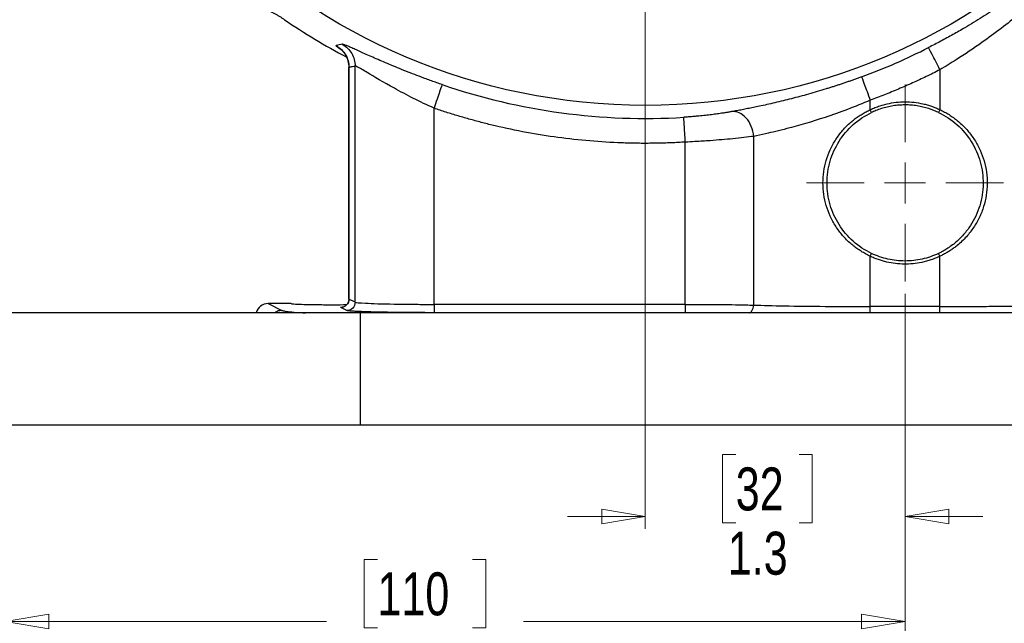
# Model space of a CAD drawing. Header units: inches. Extents: x 0.6 to 16.3, y 0.2 to 11.5.
# Tile 3 of 21: x 2.2 to 5.4, y 4.2 to 6.1. Entities that reach past the tile are written whole.
import ezdxf

# ---------------------------------------------------------------- set-up
doc = ezdxf.new("R2010")
doc.units = ezdxf.units.IN
doc.header["$MEASUREMENT"] = 0
doc.styles.add('SLDTEXTSTYLE0', font='TXT', dxfattribs={"width": 0.75})
doc.dimstyles.new('SLDDIMSTYLE1', dxfattribs={"dimtxt": 0.137795, "dimasz": 0.14, "dimexe": 0, "dimexo": 0.0625, "dimgap": 0.034449, "dimtad": 0, "dimdec": 1, "dimlfac": 1.5, "dimrnd": 1e-09, "dimzin": 12, "dimdsep": 46, "dimtxsty": 'SLDTEXTSTYLE0', "dimblk1": 'CLOSED', "dimblk2": 'CLOSED', "dimsah": 1, "dimcen": 0.09, "dimadec": 0, "dimazin": 3, "dimtfac": 1, "dimtofl": 0, "dimtmove": 0, "dimatfit": 3, "dimldrblk": 'CLOSED', "dimfxl": 0, "dimfrac": 2, "dimtolj": 1, "dimtzin": 12, "dimarcsym": 0})
doc.dimstyles.new('SLDDIMSTYLE2', dxfattribs={"dimtxt": 0.137795, "dimasz": 0.14, "dimexe": 0, "dimexo": 0.0625, "dimgap": 0.034449, "dimtad": 0, "dimdec": 1, "dimlfac": 1.5, "dimrnd": 1e-09, "dimzin": 12, "dimdsep": 46, "dimtxsty": 'SLDTEXTSTYLE0', "dimblk1": 'CLOSED', "dimblk2": 'CLOSED', "dimsah": 1, "dimcen": 0.09, "dimadec": 0, "dimazin": 3, "dimtfac": 1, "dimtdec": 1, "dimtofl": 0, "dimtmove": 0, "dimatfit": 3, "dimldrblk": 'CLOSED', "dimfxl": 0, "dimfrac": 2, "dimtolj": 1, "dimtzin": 12, "dimarcsym": 0})
doc.dimstyles.new('SLDDIMSTYLE4', dxfattribs={"dimtxt": 0.137795, "dimasz": 0.14, "dimexe": 0, "dimexo": 0.0625, "dimgap": 0.034449, "dimtad": 0, "dimtih": 1, "dimtoh": 1, "dimdec": 1, "dimlfac": 1.5, "dimrnd": 1e-09, "dimzin": 12, "dimdsep": 46, "dimtxsty": 'SLDTEXTSTYLE0', "dimblk1": 'CLOSED', "dimblk2": 'CLOSED', "dimsah": 1, "dimcen": 0.09, "dimadec": 0, "dimazin": 3, "dimtfac": 1, "dimtdec": 1, "dimtofl": 0, "dimtmove": 0, "dimatfit": 3, "dimldrblk": 'CLOSED', "dimfxl": 0, "dimfrac": 2, "dimtolj": 1, "dimtzin": 12, "dimarcsym": 0})
doc.dimstyles.new('SLDDIMSTYLE5', dxfattribs={"dimtxt": 0.137795, "dimasz": 0.14, "dimexe": 0, "dimexo": 0.0625, "dimgap": 0.034449, "dimtad": 0, "dimdec": 1, "dimlfac": 1.5, "dimrnd": 1e-09, "dimzin": 12, "dimdsep": 46, "dimtxsty": 'SLDTEXTSTYLE0', "dimblk1": 'CLOSED', "dimblk2": 'CLOSED', "dimsah": 1, "dimcen": 0.09, "dimadec": 0, "dimazin": 3, "dimtfac": 1, "dimtmove": 0, "dimatfit": 0, "dimldrblk": 'CLOSED', "dimfxl": 0, "dimfrac": 2, "dimtolj": 1, "dimtzin": 12, "dimarcsym": 0})

# ---------------------------------------------------------------- blocks, each defined once
blk = doc.blocks.new('_Closed')
at = {"color": 0, "linetype": 'ByBlock', "lineweight": -2}
for p, q in [((-1, 0.166667), (0, 0)), ((-1, 0.166667), (-1, -0.166667)), ((0, 0), (-1, -0.166667)), ((0, 0), (-1, 0))]:
    blk.add_line(p, q, dxfattribs=at)
blk = doc.blocks.new('_D_5')
at = {"color": 7, "linetype": 'Continuous', "lineweight": 0}
for p, q in [((2.1781, 7.0759), (2.1781, 4.1527)), ((5.0647, 5.2433), (5.0647, 4.1527)), ((3.3719, 4.3905), (3.3299, 4.3905)), ((3.3299, 4.3905), (3.3299, 4.1717)), ((3.6774, 4.3905), (3.7193, 4.3905)), ((3.7193, 4.3905), (3.7193, 4.1717)), ((2.1781, 4.192), (3.2091, 4.192)), ((3.3299, 4.1717), (3.3719, 4.1717)), ((3.7193, 4.1717), (3.6774, 4.1717)), ((5.0647, 4.192), (3.8402, 4.192))]:
    blk.add_line(p, q, dxfattribs=at)
at = {"color": 7, "linetype": 'Continuous', "lineweight": 18, "xscale": 0.14, "yscale": 0.14, "rotation": 180.0000000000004}
blk.add_blockref('_Closed', (2.1781, 4.192), dxfattribs=at)
at = {"color": 7, "linetype": 'Continuous', "lineweight": 18, "xscale": 0.14, "yscale": 0.14}
blk.add_blockref('_Closed', (5.0647, 4.192), dxfattribs=at)
at = {"color": 7, "linetype": 'Continuous', "lineweight": 18, "char_height": 0.1378, "attachment_point": 1, "style": 'SLDTEXTSTYLE0'}
for s, insert in [('110', (3.3719, 4.3494)), ('4.3', (3.3974, 4.1432))]:
    blk.add_mtext(s, dxfattribs=dict(at, insert=insert))
blk = doc.blocks.new('_D_6')
at = {"color": 7, "linetype": 'Continuous', "lineweight": 0}
for p, q in [((3.3833, 9.8717), (1.3154, 9.8717)), ((1.3548, 9.8717), (1.3548, 9.1712)), ((1.2021, 9.1432), (1.1601, 9.1432)), ((1.1601, 9.1432), (1.1601, 8.9245)), ((1.5075, 9.1432), (1.5495, 9.1432)), ((1.5495, 9.1432), (1.5495, 8.9245)), ((1.1601, 8.9245), (1.2021, 8.9245)), ((1.5495, 8.9245), (1.5075, 8.9245)), ((1.3548, 4.822), (1.3548, 8.7183)), ((1.9454, 4.822), (1.3154, 4.822))]:
    blk.add_line(p, q, dxfattribs=at)
at = {"color": 7, "linetype": 'Continuous', "lineweight": 18, "xscale": 0.14, "yscale": 0.14}
for p, rotation in [((1.3548, 9.8717), 90.0000000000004), ((1.3548, 4.822), 270.0000000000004)]:
    blk.add_blockref('_Closed', p, dxfattribs=dict(at, rotation=rotation))
at = {"color": 7, "linetype": 'Continuous', "lineweight": 18, "char_height": 0.1378, "attachment_point": 1, "style": 'SLDTEXTSTYLE0'}
for s, insert in [('192', (1.2021, 9.1021)), ('7.6', (1.2275, 8.8959))]:
    blk.add_mtext(s, dxfattribs=dict(at, insert=insert))
blk = doc.blocks.new('_D_7')
at = {"color": 7, "linetype": 'Continuous', "lineweight": 0}
for p, q in [((4.2314, 7.3376), (4.2314, 4.4892)), ((5.0647, 5.2433), (5.0647, 4.4892)), ((4.5214, 4.7271), (4.4794, 4.7271)), ((4.4794, 4.7271), (4.4794, 4.5083)), ((4.725, 4.7271), (4.767, 4.7271)), ((4.767, 4.7271), (4.767, 4.5083)), ((4.2314, 4.5286), (3.9814, 4.5286)), ((5.0647, 4.5286), (5.3147, 4.5286)), ((4.4794, 4.5083), (4.5214, 4.5083)), ((4.767, 4.5083), (4.725, 4.5083))]:
    blk.add_line(p, q, dxfattribs=at)
at = {"color": 7, "linetype": 'Continuous', "lineweight": 18, "xscale": 0.14, "yscale": 0.14}
blk.add_blockref('_Closed', (4.2314, 4.5286, -4.3612), dxfattribs=at)
at = {"color": 7, "linetype": 'Continuous', "lineweight": 18, "xscale": 0.14, "yscale": 0.14, "rotation": 180.0000000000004}
blk.add_blockref('_Closed', (5.0647, 4.5286, -4.3612), dxfattribs=at)
at = {"color": 7, "linetype": 'Continuous', "lineweight": 18, "char_height": 0.1378, "attachment_point": 1, "style": 'SLDTEXTSTYLE0'}
for s, insert in [('32', (4.5214, 4.686)), ('1.3', (4.4959, 4.4798))]:
    blk.add_mtext(s, dxfattribs=dict(at, insert=insert))
blk = doc.blocks.new('_D_8')
at = {"color": 7, "linetype": 'Continuous', "lineweight": 0}
for p, q in [((5.0647, 5.2433), (5.0647, 3.6802)), ((1.9847, 4.7826), (1.9847, 3.6802)), ((2.7095, 3.9181), (2.6676, 3.9181)), ((2.6676, 3.9181), (2.6676, 3.6993)), ((3.015, 3.9181), (3.057, 3.9181)), ((3.057, 3.9181), (3.057, 3.6993)), ((1.9847, 3.7196), (2.5467, 3.7196)), ((2.6676, 3.6993), (2.7095, 3.6993)), ((3.057, 3.6993), (3.015, 3.6993)), ((5.0647, 3.7196), (3.1778, 3.7196))]:
    blk.add_line(p, q, dxfattribs=at)
at = {"color": 7, "linetype": 'Continuous', "lineweight": 18, "xscale": 0.14, "yscale": 0.14, "rotation": 180.0000000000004}
blk.add_blockref('_Closed', (1.9847, 3.7196, -4.3612), dxfattribs=at)
at = {"color": 7, "linetype": 'Continuous', "lineweight": 18, "xscale": 0.14, "yscale": 0.14}
blk.add_blockref('_Closed', (5.0647, 3.7196, -4.3612), dxfattribs=at)
at = {"color": 7, "linetype": 'Continuous', "lineweight": 18, "char_height": 0.1378, "attachment_point": 1, "style": 'SLDTEXTSTYLE0'}
for s, insert in [('117', (2.7095, 3.8769)), ('4.6', (2.735, 3.6708))]:
    blk.add_mtext(s, dxfattribs=dict(at, insert=insert))
blk = doc.blocks.new('_D_9')
at = {"color": 7, "linetype": 'Continuous', "lineweight": 0}
for p, q in [((5.0647, 5.2433), (5.0647, 3.6802)), ((8.1447, 4.7826), (8.1447, 3.6802)), ((6.161, 3.9181), (6.119, 3.9181)), ((6.119, 3.9181), (6.119, 3.6993)), ((6.4665, 3.9181), (6.5084, 3.9181)), ((6.5084, 3.9181), (6.5084, 3.6993)), ((5.0647, 3.7196), (5.9982, 3.7196)), ((6.119, 3.6993), (6.161, 3.6993)), ((6.5084, 3.6993), (6.4665, 3.6993)), ((8.1447, 3.7196), (6.6293, 3.7196))]:
    blk.add_line(p, q, dxfattribs=at)
at = {"color": 7, "linetype": 'Continuous', "lineweight": 18, "xscale": 0.14, "yscale": 0.14, "rotation": 180.0000000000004}
blk.add_blockref('_Closed', (5.0647, 3.7196, -4.3612), dxfattribs=at)
at = {"color": 7, "linetype": 'Continuous', "lineweight": 18, "xscale": 0.14, "yscale": 0.14}
blk.add_blockref('_Closed', (8.1447, 3.7196, -4.3612), dxfattribs=at)
at = {"color": 7, "linetype": 'Continuous', "lineweight": 18, "char_height": 0.1378, "attachment_point": 1, "style": 'SLDTEXTSTYLE0'}
for s, insert in [('117', (6.161, 3.8769)), ('4.6', (6.1865, 3.6708))]:
    blk.add_mtext(s, dxfattribs=dict(at, insert=insert))
blk = doc.blocks.new('_D_10')
at = {"color": 7, "linetype": 'Continuous', "lineweight": 0}
for p, q in [((3.7506, 7.8184), (1.7055, 7.8184)), ((1.7448, 7.8184), (1.7448, 6.4117)), ((1.5921, 6.3837), (1.5501, 6.3837)), ((1.5501, 6.3837), (1.5501, 6.1649)), ((1.8976, 6.3837), (1.9395, 6.3837)), ((1.9395, 6.3837), (1.9395, 6.1649)), ((1.5501, 6.1649), (1.5921, 6.1649)), ((1.9395, 6.1649), (1.8976, 6.1649)), ((1.7448, 4.822), (1.7448, 5.9588)), ((1.9454, 4.822), (1.7055, 4.822))]:
    blk.add_line(p, q, dxfattribs=at)
at = {"color": 7, "linetype": 'Continuous', "lineweight": 18, "xscale": 0.14, "yscale": 0.14}
for p, rotation in [((1.7448, 7.8184, -4.3612), 90.0000000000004), ((1.7448, 4.822, -4.3612), 270.0000000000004)]:
    blk.add_blockref('_Closed', p, dxfattribs=dict(at, rotation=rotation))
at = {"color": 7, "linetype": 'Continuous', "lineweight": 18, "char_height": 0.1378, "attachment_point": 1, "style": 'SLDTEXTSTYLE0'}
for s, insert in [('114', (1.5921, 6.3426)), ('4.5', (1.6176, 6.1364))]:
    blk.add_mtext(s, dxfattribs=dict(at, insert=insert))
blk = doc.blocks.new('SW_CENTERMARKSYMBOL_1')
at = {"color": 0, "linetype": 'Continuous', "lineweight": 18}
for p, q in [((0, 0.1312), (0, 0.316)), ((0, 0), (0, 0.0656)), ((-0.1312, 0), (-0.316, 0)), ((0, 0), (-0.0656, 0)), ((0, 0), (0, -0.0656)), ((0, 0), (0.0656, 0)), ((0.1312, 0), (0.316, 0)), ((0, -0.1312), (0, -0.316))]:
    blk.add_line(p, q, dxfattribs=at)

msp = doc.modelspace()

# ---------------------------------------------------------------- linework, layer by layer
at = {"color": 7, "linetype": 'Continuous', "lineweight": 25}
for p, q in [((3.3005, 5.2161), (3.3005, 5.9735)), ((3.2804, 5.9694), (3.2804, 5.2259)), ((3.2807, 5.226), (3.2807, 5.9693)), ((5.1765, 5.9618), (5.1765, 5.8338)), ((4.953, 5.8338), (4.953, 5.864)), ((3.5535, 5.2092), (3.5535, 5.8386)), ((4.9573, 5.8248), (4.953, 5.8338)), ((5.1765, 5.8338), (5.1722, 5.8248)), ((4.3597, 5.2092), (4.3597, 5.7297)), ((4.579, 5.2068), (4.579, 5.7482)), ((4.953, 5.3635), (4.9573, 5.3726)), ((5.1765, 5.3635), (5.1722, 5.3726)), ((4.953, 5.2022), (4.953, 5.3635)), ((5.1765, 5.2022), (5.1765, 5.3635)), ((3.3005, 5.2161), (3.2807, 5.226)), ((3.3181, 5.182), (1.9847, 5.182)), ((3.0214, 5.2117), (3.0652, 5.1898)), ((3.0957, 5.2117), (3.0214, 5.2117)), ((3.2739, 5.1895), (3.2541, 5.1994)), ((3.3181, 4.822), (3.3181, 5.182)), ((6.8114, 5.182), (3.3181, 5.182)), ((4.3597, 5.2092), (3.5535, 5.2092)), ((4.3597, 5.1825), (3.5535, 5.1825)), ((5.1765, 5.2022), (4.953, 5.2022)), ((3.3181, 4.822), (1.9847, 4.822)), ((6.8114, 4.822), (3.3181, 4.822))]:
    msp.add_line(p, q, dxfattribs=at)
msp.add_circle((4.2314, 7.8184), 1.9709, dxfattribs=at)
for radius, start, end in [(2.0533, 235.6839, 242.1498), (2.0034, 290.2646, 296.9778), (2.0127, 251.0991, 273.5144)]:
    msp.add_arc((4.2314, 7.8184), radius, start, end, dxfattribs=at)
msp.add_ellipse((3.0214, 5.1716), major_axis=(0.0358, -0.0179), ratio=0.998288, start_param=2.034855, end_param=3.343982, dxfattribs=at)
for points, knots in [([(5.5503, 6.3017), (5.5477, 6.2996), (5.5424, 6.2953), (5.5344, 6.2889), (5.5262, 6.2823), (5.5178, 6.2757), (5.5093, 6.2689), (5.5006, 6.2622), (5.4917, 6.2553), (5.4827, 6.2484), (5.4735, 6.2414), (5.4519, 6.2253), (5.4167, 6.1997), (5.3659, 6.1647), (5.3125, 6.1302), (5.2691, 6.1039), (5.2374, 6.0855), (5.2181, 6.0746), (5.1987, 6.0639), (5.1793, 6.0534), (5.1598, 6.0431), (5.1467, 6.0364), (5.1402, 6.033)], [0, 0, 0, 0, 0.024883, 0.049809, 0.074786, 0.099822, 0.124926, 0.150106, 0.175371, 0.200728, 0.226185, 0.251751, 0.376957, 0.502103, 0.6272, 0.751362, 0.793385, 0.835119, 0.876606, 0.917887, 0.959004, 1, 1, 1, 1]), ([(5.5439, 6.2414), (5.5106, 6.2097), (5.4724, 6.1752), (5.3933, 6.1098), (5.3534, 6.079), (5.2844, 6.0301), (5.257, 6.0117), (5.2117, 5.983), (5.1941, 5.9722), (5.1765, 5.9618)], [0, 0, 0, 0, 0.746069, 0.746069, 1.418582, 1.418582, 1.838902, 1.838902, 2.101602, 2.101602, 2.101602, 2.101602]), ([(3.0738, 6.1225), (3.0711, 6.1243), (3.0658, 6.1278), (3.0576, 6.1329), (3.0493, 6.1377), (3.0408, 6.1423), (3.0322, 6.1467), (3.0235, 6.1508), (3.0147, 6.1546), (3.0058, 6.1582), (2.9967, 6.1615), (2.9876, 6.1646), (2.9784, 6.1674), (2.9691, 6.17), (2.9598, 6.1722), (2.9504, 6.1742), (2.9409, 6.1759), (2.9314, 6.1774), (2.9218, 6.1786), (2.9122, 6.1794), (2.9026, 6.1801), (2.893, 6.1804), (2.8834, 6.1805), (2.8737, 6.1803), (2.8641, 6.1798), (2.8577, 6.1792), (2.8545, 6.179)], [0, 0, 0, 0, 0.041668, 0.083337, 0.125006, 0.166675, 0.208344, 0.250014, 0.291682, 0.33335, 0.375017, 0.416682, 0.458346, 0.500009, 0.541671, 0.583335, 0.624999, 0.666665, 0.708332, 0.75, 0.791667, 0.833335, 0.875002, 0.916669, 0.958334, 1, 1, 1, 1]), ([(3.5794, 5.9142), (3.5766, 5.9152), (3.5709, 5.9171), (3.5624, 5.9201), (3.554, 5.9231), (3.5455, 5.9261), (3.5371, 5.9291), (3.5287, 5.9322), (3.5133, 5.9379), (3.4913, 5.9462), (3.4631, 5.9572), (3.4359, 5.9682), (3.4012, 5.9826), (3.3612, 6), (3.3271, 6.0153), (3.3043, 6.0256), (3.2895, 6.0322), (3.2774, 6.0374), (3.2697, 6.0406), (3.2649, 6.0423), (3.2622, 6.0432), (3.2601, 6.0436), (3.2594, 6.0436), (3.2591, 6.0436)], [0, 0, 0, 0, 0.017433, 0.034864, 0.052305, 0.069768, 0.087265, 0.104808, 0.122409, 0.183768, 0.245268, 0.307124, 0.368893, 0.493333, 0.618657, 0.682108, 0.745089, 0.808835, 0.872178, 0.904203, 0.936119, 0.96802, 1, 1, 1, 1]), ([(3.2611, 6.0209), (3.261, 6.0209), (3.2606, 6.021), (3.2642, 6.017), (3.269, 6.0102), (3.2739, 6.0011), (3.279, 5.9873), (3.2798, 5.9763), (3.2804, 5.9689)], [0, 0, 0, 0, 0.156934, 0.352609, 0.499649, 0.623568, 0.744667, 1, 1, 1, 1]), ([(3.3005, 5.9735), (3.2991, 5.9732), (3.2977, 5.9729), (3.2938, 5.972), (3.2912, 5.9715), (3.287, 5.9706), (3.2854, 5.9703), (3.2827, 5.9697), (3.2817, 5.9695), (3.2807, 5.9693)], [-1.301885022, -1.301885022, -1.301885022, -1.301885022, -1.300192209, -1.300192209, -1.297065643, -1.297065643, -1.295111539, -1.295111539, -1.293890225, -1.293890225, -1.293890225, -1.293890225]), ([(3.5535, 5.8386), (3.5089, 5.8587), (3.4648, 5.8811), (3.3916, 5.9215), (3.3613, 5.9396), (3.3252, 5.9611), (3.3147, 5.9673), (3.3039, 5.9727), (3.3014, 5.9737), (3.3005, 5.9735)], [0, 0, 0, 0, 0.709491, 0.709491, 1.349033, 1.349033, 1.748746, 1.748746, 1.998567, 1.998567, 1.998567, 1.998567]), ([(4.9253, 5.939), (4.9214, 5.9376), (4.9138, 5.9348), (4.9024, 5.9307), (4.8909, 5.9266), (4.8795, 5.9227), (4.8681, 5.9188), (4.8567, 5.9149), (4.8453, 5.9112), (4.834, 5.9075), (4.8227, 5.9039), (4.7961, 5.8956), (4.7547, 5.8833), (4.6996, 5.8685), (4.6466, 5.8556), (4.6065, 5.8467), (4.5779, 5.8407), (4.5594, 5.837), (4.5416, 5.8335), (4.5244, 5.8303), (4.5136, 5.8283), (4.5082, 5.8274)], [0, 0, 0, 0, 0.024981, 0.049885, 0.074724, 0.099508, 0.124247, 0.148951, 0.173631, 0.198297, 0.222961, 0.247632, 0.372188, 0.496187, 0.621572, 0.746869, 0.797499, 0.84803, 0.898558, 0.949183, 1, 1, 1, 1]), ([(5.1765, 5.9618), (5.1692, 5.9581), (5.1547, 5.9508), (5.1327, 5.9401), (5.1107, 5.9296), (5.0885, 5.9195), (5.0662, 5.9096), (5.0438, 5.8999), (5.0212, 5.8905), (4.9986, 5.8814), (4.9758, 5.8726), (4.9606, 5.8669), (4.953, 5.864)], [0, 0, 0, 0, 0.100082, 0.20011, 0.300096, 0.400055, 0.5, 0.599945, 0.699904, 0.79989, 0.899918, 1, 1, 1, 1]), ([(4.953, 5.864), (4.9049, 5.8434), (4.8559, 5.8249), (4.7656, 5.7949), (4.7241, 5.7829), (4.6613, 5.7666), (4.6383, 5.7611), (4.6036, 5.7533), (4.5909, 5.7506), (4.579, 5.7482)], [0, 0, 0, 0, 0.680024, 0.680024, 1.293004, 1.293004, 1.676117, 1.676117, 1.915562, 1.915562, 1.915562, 1.915562]), ([(4.953, 5.8338), (4.9555, 5.8349), (4.9605, 5.8373), (4.9681, 5.8404), (4.9758, 5.8434), (4.9836, 5.8461), (4.9915, 5.8485), (4.9994, 5.8507), (5.0141, 5.8543), (5.0359, 5.8579), (5.0647, 5.8595), (5.0936, 5.8579), (5.1174, 5.8539), (5.136, 5.8492), (5.1498, 5.8448), (5.1633, 5.8398), (5.1721, 5.8358), (5.1765, 5.8338)], [0, 0, 0, 0, 0.03583, 0.071568, 0.107248, 0.142908, 0.178584, 0.21431, 0.250124, 0.375037, 0.500011, 0.624922, 0.749897, 0.812483, 0.874901, 0.937342, 1, 1, 1, 1]), ([(5.1722, 5.8248), (5.162, 5.8296), (5.1515, 5.8338), (5.1346, 5.8391), (5.1284, 5.8408), (5.1159, 5.8438), (5.1095, 5.845), (5.0968, 5.847), (5.0904, 5.8478), (5.0776, 5.8487), (5.0712, 5.849), (5.0641, 5.849), (5.0635, 5.849), (5.057, 5.8489), (5.0512, 5.8487), (5.039, 5.8478), (5.0326, 5.847), (5.0199, 5.845), (5.0136, 5.8438), (5.001, 5.8408), (4.9948, 5.8391), (4.9826, 5.8352), (4.9765, 5.833), (4.9661, 5.8288), (4.9616, 5.8268), (4.9573, 5.8248)], [3.1916112, 3.1916112, 3.1916112, 3.1916112, 3.3255438, 3.3255438, 3.4020282, 3.4020282, 3.4785126, 3.4785126, 3.554997, 3.554997, 3.6314814, 3.6314814, 3.6390293, 3.6390293, 3.7079658, 3.7079658, 3.7844502, 3.7844502, 3.8609347, 3.8609347, 3.9374191, 3.9374191, 4.0139035, 4.0139035, 4.0713673, 4.0713673, 4.0713673, 4.0713673]), ([(4.3597, 5.7297), (4.3521, 5.7292), (4.337, 5.7284), (4.3143, 5.7274), (4.2917, 5.7266), (4.269, 5.726), (4.2463, 5.7258), (4.2236, 5.7257), (4.201, 5.7259), (4.1783, 5.7264), (4.129, 5.7279), (4.0531, 5.7325), (3.9511, 5.7438), (3.8498, 5.76), (3.7696, 5.7769), (3.7099, 5.7916), (3.6705, 5.8022), (3.6313, 5.8135), (3.5922, 5.8256), (3.5664, 5.8342), (3.5535, 5.8386)], [0, 0, 0, 0, 0.027729, 0.055447, 0.083156, 0.11086, 0.138562, 0.166265, 0.193972, 0.221687, 0.249413, 0.374699, 0.500001, 0.625287, 0.750589, 0.800482, 0.850351, 0.900214, 0.950091, 1, 1, 1, 1]), ([(4.5082, 5.8274), (4.5066, 5.8271), (4.5034, 5.8265), (4.4983, 5.8256), (4.4931, 5.8247), (4.4877, 5.8239), (4.4821, 5.823), (4.4725, 5.8215), (4.4585, 5.8195), (4.4392, 5.8171), (4.419, 5.8148), (4.4003, 5.813), (4.3837, 5.8115), (4.3693, 5.8104), (4.3596, 5.8098), (4.3548, 5.8095)], [0, 0, 0, 0, 0.042178, 0.084248, 0.12626, 0.168266, 0.210317, 0.252463, 0.377811, 0.50283, 0.627604, 0.751693, 0.834672, 0.917293, 1, 1, 1, 1]), ([(4.953, 5.3635), (4.9505, 5.3647), (4.9455, 5.3671), (4.9381, 5.371), (4.9309, 5.375), (4.9238, 5.3793), (4.9169, 5.3838), (4.9101, 5.3885), (4.9034, 5.3935), (4.8969, 5.3986), (4.8832, 5.4102), (4.8638, 5.4296), (4.8417, 5.4591), (4.824, 5.4914), (4.811, 5.5259), (4.8031, 5.5619), (4.8005, 5.5987), (4.8031, 5.6355), (4.811, 5.6714), (4.824, 5.7059), (4.8417, 5.7382), (4.8638, 5.7677), (4.8848, 5.7887), (4.902, 5.8029), (4.9141, 5.8117), (4.9266, 5.8198), (4.9395, 5.8273), (4.9485, 5.8316), (4.953, 5.8338)], [0, 0, 0, 0, 0.014042, 0.028047, 0.042027, 0.055995, 0.069966, 0.083952, 0.097967, 0.112024, 0.126136, 0.188817, 0.251292, 0.313882, 0.375847, 0.438108, 0.500006, 0.561892, 0.624166, 0.686129, 0.748721, 0.811194, 0.873877, 0.899235, 0.924449, 0.949596, 0.974754, 1, 1, 1, 1]), ([(4.9573, 5.3726), (4.9359, 5.3827), (4.916, 5.3959), (4.8809, 5.4271), (4.8656, 5.4451), (4.8406, 5.4847), (4.8308, 5.5063), (4.8177, 5.5515), (4.8144, 5.5751), (4.8144, 5.6223), (4.8177, 5.6459), (4.8309, 5.691), (4.8406, 5.7126), (4.8656, 5.7522), (4.8809, 5.7702), (4.916, 5.8014), (4.9359, 5.8146), (4.9573, 5.8248)], [0, 0, 0, 0, 0.125, 0.125, 0.25, 0.25, 0.375, 0.375, 0.5, 0.5, 0.625, 0.625, 0.75, 0.75, 0.875, 0.875, 1, 1, 1, 1]), ([(5.1722, 5.8248), (5.1937, 5.8145), (5.2138, 5.8012), (5.2492, 5.7696), (5.2645, 5.7513), (5.2896, 5.7112), (5.2992, 5.6894), (5.3121, 5.6437), (5.3153, 5.6199), (5.3148, 5.5722), (5.3111, 5.5485), (5.2973, 5.5031), (5.2871, 5.4814), (5.2678, 5.4518), (5.2606, 5.4423), (5.244, 5.4235), (5.2343, 5.414), (5.2194, 5.4017), (5.2144, 5.3979), (5.2068, 5.3926), (5.2043, 5.3909), (5.1997, 5.3878), (5.1975, 5.3864), (5.1915, 5.3828), (5.1881, 5.3808), (5.1829, 5.378), (5.1811, 5.377), (5.1771, 5.375), (5.1748, 5.3738), (5.1722, 5.3726)], [0, 0, 0, 0, 0.125, 0.125, 0.25, 0.25, 0.375, 0.375, 0.5, 0.5, 0.625, 0.625, 0.75, 0.75, 0.8125, 0.8125, 0.875, 0.875, 0.90625, 0.90625, 0.921875, 0.921875, 0.9375, 0.9375, 0.96875, 0.96875, 0.984375, 0.984375, 1, 1, 1, 1]), ([(5.1765, 5.8338), (5.179, 5.8326), (5.1841, 5.8302), (5.1915, 5.8263), (5.1988, 5.8222), (5.2059, 5.8178), (5.2129, 5.8133), (5.2197, 5.8085), (5.2265, 5.8035), (5.233, 5.7983), (5.2468, 5.7866), (5.2663, 5.767), (5.2885, 5.737), (5.3062, 5.7044), (5.319, 5.6695), (5.3267, 5.6331), (5.329, 5.5959), (5.3259, 5.5588), (5.3174, 5.5227), (5.3039, 5.488), (5.2885, 5.461), (5.2739, 5.4407), (5.2613, 5.4257), (5.2474, 5.4114), (5.2338, 5.3995), (5.2215, 5.39), (5.2108, 5.3826), (5.1997, 5.3756), (5.1883, 5.3692), (5.1804, 5.3654), (5.1765, 5.3635)], [0, 0, 0, 0, 0.014172, 0.028304, 0.042412, 0.056507, 0.070605, 0.084719, 0.098861, 0.113047, 0.12729, 0.190548, 0.253586, 0.316749, 0.379272, 0.442091, 0.504564, 0.567002, 0.629862, 0.69233, 0.755584, 0.787807, 0.820056, 0.854849, 0.889481, 0.911687, 0.933789, 0.955841, 0.977894, 1, 1, 1, 1]), ([(4.579, 5.7482), (4.5597, 5.7457), (4.5368, 5.743), (4.4893, 5.7383), (4.4648, 5.7362), (4.4235, 5.7332), (4.4072, 5.7321), (4.3804, 5.7307), (4.37, 5.7302), (4.3597, 5.7297)], [0, 0, 0, 0, 0.2442785, 0.2442785, 0.4644733, 0.4644733, 0.602095, 0.602095, 0.6881086, 0.6881086, 0.6881086, 0.6881086]), ([(5.1722, 5.3726), (5.1553, 5.3646), (5.1376, 5.3585), (5.1016, 5.3504), (5.0834, 5.3483), (5.0461, 5.3483), (5.0277, 5.3504), (4.9918, 5.3585), (4.9741, 5.3646), (4.9573, 5.3726)], [0, 0, 0, 0, 0.25, 0.25, 0.5, 0.5, 0.75, 0.75, 1, 1, 1, 1]), ([(5.1765, 5.3635), (5.1741, 5.3624), (5.1695, 5.3603), (5.1623, 5.3573), (5.1551, 5.3545), (5.1478, 5.3519), (5.1405, 5.3496), (5.1331, 5.3474), (5.1256, 5.3455), (5.1114, 5.3423), (5.0902, 5.3391), (5.062, 5.3378), (5.0338, 5.3396), (5.0106, 5.3437), (4.9924, 5.3484), (4.979, 5.3527), (4.9658, 5.3577), (4.9572, 5.3616), (4.953, 5.3635)], [0, 0, 0, 0, 0.033584, 0.067077, 0.100508, 0.133907, 0.167305, 0.200729, 0.23421, 0.267778, 0.389758, 0.51179, 0.633761, 0.75579, 0.8169, 0.877851, 0.938825, 1, 1, 1, 1]), ([(3.2804, 5.2267), (3.2803, 5.2252), (3.2802, 5.2223), (3.2791, 5.2178), (3.2771, 5.2134), (3.2732, 5.2077), (3.271, 5.2061), (3.2694, 5.2048)], [0, 0, 0, 0, 0.113433, 0.227954, 0.35435, 0.516579, 1, 1, 1, 1]), ([(3.3005, 5.2161), (3.3005, 5.2092), (3.2976, 5.2022), (3.2878, 5.1924), (3.2809, 5.1895), (3.2739, 5.1895)], [0, 0, 0, 0, 0.5, 0.5, 1, 1, 1, 1]), ([(3.3006, 5.2161), (3.3027, 5.215), (3.3139, 5.2139), (3.3552, 5.2118), (3.3872, 5.2108), (3.4491, 5.2098), (3.4752, 5.2095), (3.519, 5.2092), (3.5363, 5.2092), (3.5535, 5.2092)], [0, 0, 0, 0, 0.465212, 0.465212, 0.987734, 0.987734, 1.31431, 1.31431, 1.51842, 1.51842, 1.51842, 1.51842]), ([(3.0957, 5.2117), (3.0965, 5.2114), (3.0979, 5.2108), (3.1106, 5.21), (3.1304, 5.2092), (3.1562, 5.2087), (3.1877, 5.2082), (3.2289, 5.208), (3.2597, 5.2082), (3.2737, 5.2083)], [0, 0, 0, 0, 0.12897, 0.241391, 0.415892, 0.524276, 0.629812, 0.831421, 1, 1, 1, 1]), ([(3.5535, 5.1825), (3.5507, 5.1825), (3.5452, 5.1825), (3.5369, 5.1825), (3.5287, 5.1825), (3.5204, 5.1826), (3.5122, 5.1826), (3.4981, 5.1827), (3.4783, 5.1828), (3.453, 5.183), (3.4283, 5.1833), (3.3962, 5.1838), (3.3595, 5.1845), (3.3291, 5.1854), (3.3095, 5.1862), (3.2973, 5.1869), (3.2877, 5.1875), (3.2814, 5.1881), (3.2774, 5.1886), (3.275, 5.189), (3.2743, 5.1893), (3.2739, 5.1895)], [0, 0, 0, 0, 0.0195504, 0.0390647, 0.0585601, 0.0780538, 0.0975629, 0.1171046, 0.1789008, 0.2407299, 0.3049228, 0.3691505, 0.4999528, 0.630764, 0.6949691, 0.7592091, 0.8210226, 0.8828692, 0.9219146, 0.9609124, 1, 1, 1, 1]), ([(4.3597, 5.2092), (4.3597, 5.2023), (4.3597, 5.1955), (4.3597, 5.1857), (4.3597, 5.1827), (4.3597, 5.1825)], [0, 0, 0, 0, 0.5, 0.5, 1, 1, 1, 1]), ([(4.3597, 5.2092), (4.3818, 5.2092), (4.4039, 5.2091), (4.4547, 5.2088), (4.4829, 5.2086), (4.5249, 5.208), (4.5401, 5.2077), (4.563, 5.2072), (4.5713, 5.207), (4.579, 5.2068)], [0.0000012, 0.0000012, 0.0000012, 0.0000012, 0.2264039, 0.2264039, 0.5332152, 0.5332152, 0.7249723, 0.7249723, 0.8448205, 0.8448205, 0.8448205, 0.8448205]), ([(4.579, 5.2068), (4.608, 5.2059), (4.6413, 5.2051), (4.7179, 5.2037), (4.762, 5.2032), (4.837, 5.2025), (4.8667, 5.2024), (4.9153, 5.2022), (4.9341, 5.2022), (4.953, 5.2022)], [0, 0, 0, 0, 0.2618208, 0.2618208, 0.5510605, 0.5510605, 0.7318354, 0.7318354, 0.8448197, 0.8448197, 0.8448197, 0.8448197]), ([(5.1765, 5.2022), (5.195, 5.2022), (5.2135, 5.2022), (5.2637, 5.2024), (5.2952, 5.2026), (5.3449, 5.203), (5.3637, 5.2032), (5.391, 5.2035), (5.4, 5.2036), (5.4231, 5.204), (5.4369, 5.2042), (5.4717, 5.2048), (5.4921, 5.2053), (5.525, 5.2061), (5.5381, 5.2064), (5.5504, 5.2068)], [0, 0, 0, 0, 0.1110913, 0.1110913, 0.3032811, 0.3032811, 0.4233998, 0.4233998, 0.4834591, 0.4834591, 0.579554, 0.579554, 0.7333058, 0.7333058, 0.8448204, 0.8448204, 0.8448204, 0.8448204])]:
    msp.add_open_spline(points, degree=3, knots=knots, dxfattribs=at)
at = {"color": 8, "linetype": 'Continuous', "lineweight": 25}
for points, knots in [([(3.2593, 6.0235), (3.2546, 6.0266), (3.2393, 6.0364), (3.2396, 6.038), (3.2398, 6.0392)], [0, 0, 0, 0, 0.307025, 1, 1, 1, 1]), ([(3.0652, 5.1898), (3.0599, 5.1894), (3.0516, 5.1887), (3.0452, 5.1837), (3.0429, 5.182)], [0, 0, 0, 0, 0.647824, 1, 1, 1, 1]), ([(3.0652, 5.1898), (3.0679, 5.1889), (3.0733, 5.1873), (3.0969, 5.1848), (3.1195, 5.183), (3.1381, 5.1821), (3.141, 5.182)], [0, 0, 0, 0, 0.304606, 0.617976, 0.939606, 1, 1, 1, 1]), ([(3.2541, 5.1994), (3.2534, 5.2), (3.2526, 5.2008), (3.2627, 5.2015), (3.2646, 5.2016)], [0, 0, 0, 0, 0.819203, 1, 1, 1, 1]), ([(4.5654, 5.182), (4.5658, 5.1821), (4.5688, 5.1829), (4.5734, 5.1879), (4.578, 5.1964), (4.5787, 5.2034), (4.579, 5.2068)], [0, 0, 0, 0, 0.053222, 0.368673, 0.684124, 1, 1, 1, 1]), ([(4.953, 5.182), (4.953, 5.1825), (4.953, 5.1849), (4.953, 5.192), (4.953, 5.1988), (4.953, 5.2022)], [0, 0, 0, 0, 0.120371, 0.560185, 1, 1, 1, 1]), ([(5.1765, 5.182), (5.1765, 5.1825), (5.1765, 5.1849), (5.1765, 5.192), (5.1765, 5.1988), (5.1765, 5.2022)], [0, 0, 0, 0, 0.120371, 0.560185, 1, 1, 1, 1])]:
    msp.add_open_spline(points, degree=3, knots=knots, dxfattribs=at)
at = {"color": 7, "linetype": 'Continuous', "lineweight": 25}
for points in [[(3.2591, 6.0436), (3.2526, 6.0421), (3.2462, 6.0406), (3.2398, 6.0392)], [(3.2398, 6.0392), (3.2521, 6.0323), (3.273, 6.0117), (3.2807, 5.9835), (3.2807, 5.9693)], [(3.2591, 6.0436), (3.2715, 6.0367), (3.2927, 6.0162), (3.3005, 5.9877), (3.3005, 5.9735)], [(5.1765, 5.9618), (5.1672, 5.98), (5.1487, 6.0164), (5.1405, 6.0324), (5.1402, 6.033)], [(4.9253, 5.939), (4.9255, 5.9383), (4.9317, 5.9215), (4.9459, 5.8832), (4.953, 5.864)], [(3.5794, 5.9142), (3.5792, 5.9136), (3.5734, 5.8966), (3.5601, 5.858), (3.5535, 5.8386)], [(4.579, 5.7482), (4.5773, 5.77), (4.5595, 5.8135), (4.5245, 5.8291), (4.5082, 5.8274)], [(4.3597, 5.7297), (4.3584, 5.7501), (4.3559, 5.7909), (4.3548, 5.8088), (4.3548, 5.8095)], [(3.2807, 5.226), (3.2807, 5.219), (3.2749, 5.2052), (3.2611, 5.1994), (3.2541, 5.1994)], [(3.5535, 5.2092), (3.5535, 5.2023), (3.5535, 5.1886), (3.5535, 5.1827), (3.5535, 5.1825)]]:
    msp.add_open_spline(points, degree=3, dxfattribs=at)

# ---------------------------------------------------------------- block references
at = {"color": 7, "linetype": 'Continuous', "lineweight": 0}
msp.add_blockref('SW_CENTERMARKSYMBOL_1', (5.0647, 5.5987), dxfattribs=at)

# ---------------------------------------------------------------- dimensions: what is measured, and where the dimension line sits
at = {"color": 7, "linetype": 'Continuous', "lineweight": 18}
for base, p1, p2, angle, dimstyle, picture, middle in [((1.3548, 4.822), (3.4227, 9.8717), (1.9847, 4.822), 90, 'SLDDIMSTYLE4', '_D_6', (1.3548, 8.9448)), ((1.7448, 4.822), (3.7899, 7.8184), (1.9847, 4.822), 90, 'SLDDIMSTYLE4', '_D_10', (1.7448, 6.1852)), ((5.0647, 3.7196), (1.9847, 4.822), (5.0647, 5.2827), 0, 'SLDDIMSTYLE2', '_D_8', (2.8623, 3.7196))]:
    dim = msp.add_linear_dim(base=base, p1=p1, p2=p2, angle=angle, dimstyle=dimstyle, dxfattribs=at)
    dim.commit()
    dim.dimension.update_dxf_attribs({"geometry": picture, "text_midpoint": middle, "dimtype": 160})
for base, p1, p2, dimstyle, picture, middle in [((5.0647229, 4.5286136), (4.2313895, 7.3769446), (5.0647229, 5.2827113), 'SLDDIMSTYLE5', '_D_7', (4.6231832, 4.5286136)), ((5.0647, 4.192), (2.1781, 7.1153), (5.0647, 5.2827), 'SLDDIMSTYLE2', '_D_5', (3.5246, 4.192)), ((8.1447, 3.7196), (5.0647, 5.2827), (8.1447, 4.822), 'SLDDIMSTYLE1', '_D_9', (6.3137, 3.7196))]:
    dim = msp.add_linear_dim(base=base, p1=p1, p2=p2, dimstyle=dimstyle, dxfattribs=at)
    dim.commit()
    dim.dimension.update_dxf_attribs({"geometry": picture, "text_midpoint": middle, "dimtype": 160})

doc.saveas('drawing.dxf')
